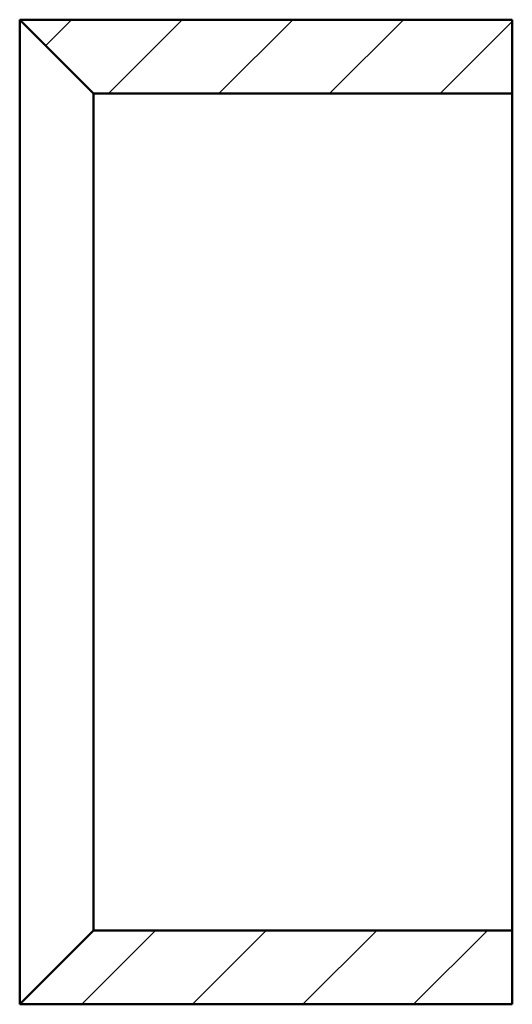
# Model space of a CAD drawing. Header units: millimetres. Extents: x 124.7 to 134.7, y 58.6 to 78.6.
import ezdxf

# ---------------------------------------------------------------- set-up
doc = ezdxf.new("R2010")
doc.units = ezdxf.units.MM
doc.layers.add('剖面线层', color=7, linetype='Continuous')
doc.layers.add('粗实线层', color=1, linetype='Continuous', lineweight=50)

msp = doc.modelspace()

# ---------------------------------------------------------------- hatches: boundary and pattern name
at = {"layer": '剖面线层', "ltscale": 0.5}
h = msp.add_hatch(dxfattribs=at)
h.set_pattern_fill('ANSI31', scale=0.5, style=0)
h.paths.add_polyline_path([(134.729, 78.637), (124.729, 78.637), (126.229, 77.137), (134.729, 77.137)])
h.paths.add_polyline_path([(134.729, 60.137), (126.229, 60.137), (124.729, 58.637), (134.729, 58.637)])

# ---------------------------------------------------------------- linework, layer by layer
at = {"layer": '粗实线层', "color": 7, "ltscale": 0.5}
for p, q in [((124.729, 78.637), (134.729, 78.637)), ((124.729, 78.637), (124.729, 58.637)), ((124.729, 78.637), (126.229, 77.137)), ((134.729, 78.637), (134.729, 58.637)), ((134.729, 77.137), (126.229, 77.137)), ((126.229, 77.137), (126.229, 60.137)), ((124.729, 58.637), (126.229, 60.137)), ((134.729, 60.137), (126.229, 60.137)), ((124.729, 58.637), (134.729, 58.637))]:
    msp.add_line(p, q, dxfattribs=at)

doc.saveas('drawing.dxf')
